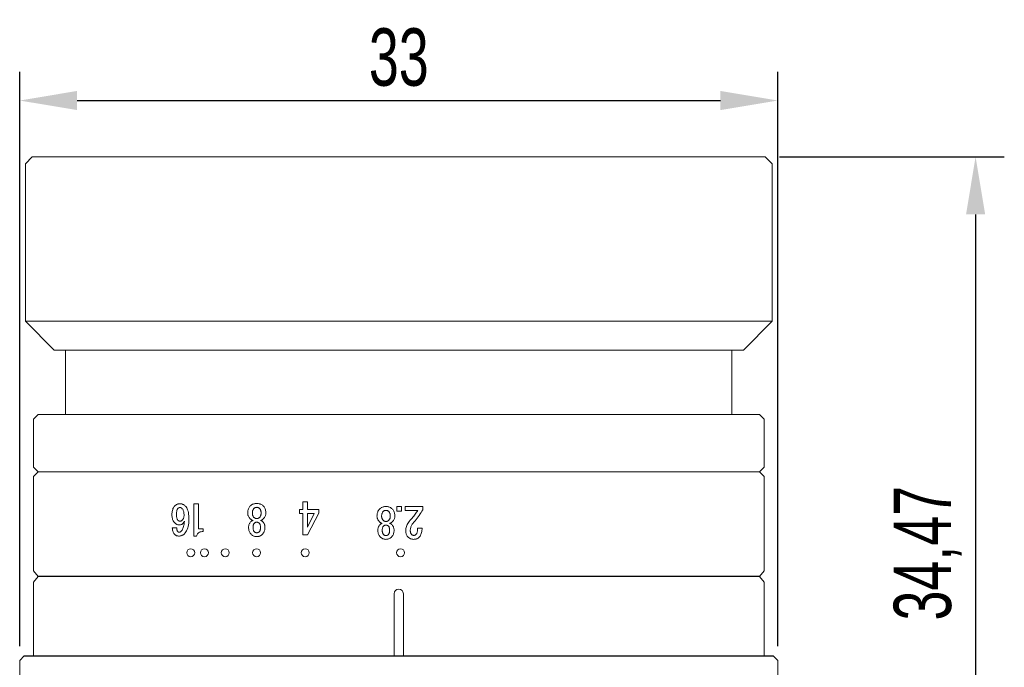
# Model space of a CAD drawing. Header units: millimetres. Extents: x 33 to 201, y 240 to 408.
# Tile 8 of 8: x 158 to 201, y 380 to 408. Entities that reach past the tile are written whole.
import ezdxf

# ---------------------------------------------------------------- set-up
doc = ezdxf.new("R2010")
doc.units = ezdxf.units.MM
doc.header["$LTSCALE"] = 19.36
doc.header["$PDMODE"] = 3
doc.header["$PDSIZE"] = 8
doc.layers.get('0').update_dxf_attribs({"linetype": 'CONTINUOUS'})
doc.layers.get('Defpoints').update_dxf_attribs({"linetype": 'CONTINUOUS'})
doc.layers.add('1', color=7, linetype='CONTINUOUS', true_color=0xffffff)
doc.layers.add('22', color=7, linetype='CONTINUOUS', lineweight=15)
doc.layers.add('標注線', color=7, linetype='CONTINUOUS')
doc.styles.get("Standard").update_dxf_attribs({"font": 'txt', "width": 0.7})
doc.dimstyles.new('ISO-25', dxfattribs={"dimtxt": 2.5, "dimasz": 2.5, "dimexe": 1.25, "dimexo": 0.625, "dimtad": 1, "dimdec": 4, "dimdsep": 46, "dimlunit": 6, "dimtxsty": 'STANDARD', "dimcen": 2.5, "dimadec": 0, "dimazin": 0, "dimtfac": 1, "dimtdec": 4, "dimtmove": 0, "dimatfit": 3, "dimfxl": 1, "dimtolj": 1, "dimtzin": 0, "dimarcsym": 0})

# ---------------------------------------------------------------- blocks, each defined once
blk = doc.blocks.new('*G72')
at = {"layer": '1', "color": 7, "linetype": 'Continuous', "lineweight": 15}
for p, q in [((41.799, 57.952), (41.799, 58.206)), ((41.799, 58.206), (42.043, 58.206)), ((42.043, 57.952), (41.799, 57.952)), ((42.043, 58.206), (42.043, 57.952))]:
    blk.add_line(p, q, dxfattribs=at)
blk = doc.blocks.new('*G73')
at = {"layer": '1', "color": 7, "linetype": 'Continuous', "lineweight": 15}
for p, q in [((41.799, 58.415), (41.799, 59.379)), ((41.799, 59.379), (41.972, 59.379)), ((42.016, 59.116), (42.016, 58.415)), ((42.977, 59.098), (42.977, 59.343)), ((42.016, 58.415), (41.799, 58.415))]:
    blk.add_line(p, q, dxfattribs=at)
for points in [[(41.972, 59.379), (42.051, 59.336), (42.129, 59.29), (42.206, 59.241), (42.282, 59.19), (42.358, 59.136), (42.433, 59.079), (42.508, 59.02), (42.581, 58.959), (42.655, 58.895), (42.727, 58.828)], [(42.553, 58.691), (42.494, 58.742), (42.437, 58.791), (42.38, 58.838), (42.325, 58.884), (42.271, 58.927), (42.218, 58.969), (42.166, 59.009), (42.115, 59.046), (42.065, 59.082), (42.016, 59.116)], [(42.977, 59.343), (43.046, 59.34), (43.111, 59.334), (43.172, 59.325), (43.229, 59.313), (43.282, 59.299), (43.331, 59.281), (43.375, 59.261), (43.416, 59.238), (43.452, 59.212), (43.484, 59.184)], [(43.316, 59.024), (43.299, 59.039), (43.279, 59.051), (43.254, 59.062), (43.226, 59.072), (43.194, 59.08), (43.158, 59.087), (43.119, 59.092), (43.075, 59.095), (43.028, 59.098), (42.977, 59.098)], [(43.381, 58.897), (43.381, 58.91), (43.379, 58.922), (43.376, 58.935), (43.371, 58.947), (43.365, 58.96), (43.358, 58.973), (43.349, 58.986), (43.34, 58.998), (43.328, 59.011), (43.316, 59.024)], [(43.484, 59.184), (43.506, 59.16), (43.526, 59.135), (43.543, 59.108), (43.558, 59.08), (43.57, 59.05), (43.581, 59.019), (43.589, 58.986), (43.594, 58.952), (43.598, 58.916), (43.599, 58.879)], [(43.108, 58.442), (43.054, 58.444), (43, 58.452), (42.945, 58.464), (42.89, 58.482), (42.834, 58.504), (42.779, 58.532), (42.723, 58.564), (42.666, 58.601), (42.61, 58.643), (42.553, 58.691)], [(42.727, 58.828), (42.764, 58.803), (42.801, 58.78), (42.839, 58.76), (42.877, 58.743), (42.916, 58.729), (42.955, 58.717), (42.995, 58.708), (43.035, 58.701), (43.076, 58.697), (43.117, 58.696)], [(43.475, 58.575), (43.448, 58.55), (43.418, 58.527), (43.386, 58.507), (43.353, 58.49), (43.317, 58.475), (43.279, 58.463), (43.24, 58.454), (43.198, 58.447), (43.154, 58.443), (43.108, 58.442)], [(43.117, 58.696), (43.145, 58.697), (43.171, 58.699), (43.197, 58.702), (43.22, 58.708), (43.243, 58.714), (43.264, 58.723), (43.283, 58.732), (43.302, 58.743), (43.319, 58.756), (43.334, 58.77)], [(43.334, 58.77), (43.343, 58.78), (43.351, 58.79), (43.358, 58.801), (43.364, 58.813), (43.37, 58.826), (43.374, 58.839), (43.377, 58.852), (43.38, 58.867), (43.381, 58.881), (43.381, 58.897)], [(43.599, 58.879), (43.598, 58.844), (43.594, 58.809), (43.588, 58.776), (43.579, 58.744), (43.568, 58.713), (43.554, 58.683), (43.538, 58.654), (43.52, 58.627), (43.499, 58.6), (43.475, 58.575)]]:
    blk.add_lwpolyline(points, dxfattribs=at)
blk = doc.blocks.new('*G74')
at = {"layer": '1', "color": 7, "linetype": 'Continuous', "lineweight": 15}
for p, q in [((43.09, 57.803), (43.099, 57.803)), ((43.099, 57.559), (43.09, 57.559)), ((43.09, 57.156), (43.099, 57.156)), ((43.099, 56.911), (43.09, 56.911))]:
    blk.add_line(p, q, dxfattribs=at)
for points in [[(41.799, 57.357), (41.8, 57.4), (41.804, 57.44), (41.81, 57.479), (41.819, 57.516), (41.83, 57.551), (41.843, 57.584), (41.859, 57.615), (41.878, 57.645), (41.899, 57.672), (41.922, 57.698)], [(41.922, 57.698), (41.953, 57.727), (41.987, 57.752), (42.022, 57.775), (42.059, 57.794), (42.098, 57.811), (42.14, 57.824), (42.183, 57.835), (42.229, 57.842), (42.276, 57.847), (42.326, 57.848)], [(42.072, 57.512), (42.06, 57.498), (42.049, 57.485), (42.039, 57.47), (42.031, 57.456), (42.024, 57.441), (42.018, 57.425), (42.013, 57.409), (42.01, 57.392), (42.008, 57.375), (42.007, 57.357)], [(42.326, 57.595), (42.293, 57.594), (42.261, 57.591), (42.231, 57.587), (42.204, 57.581), (42.177, 57.574), (42.153, 57.565), (42.13, 57.554), (42.109, 57.542), (42.09, 57.527), (42.072, 57.512)], [(42.326, 57.848), (42.36, 57.847), (42.394, 57.842), (42.427, 57.835), (42.46, 57.824), (42.492, 57.811), (42.524, 57.794), (42.556, 57.775), (42.587, 57.752), (42.618, 57.727), (42.648, 57.698)], [(42.552, 57.512), (42.535, 57.527), (42.516, 57.542), (42.497, 57.554), (42.476, 57.565), (42.454, 57.574), (42.431, 57.581), (42.406, 57.587), (42.381, 57.591), (42.354, 57.594), (42.326, 57.595)], [(42.617, 57.357), (42.616, 57.375), (42.614, 57.392), (42.611, 57.409), (42.607, 57.425), (42.601, 57.44), (42.594, 57.456), (42.585, 57.47), (42.575, 57.485), (42.564, 57.498), (42.552, 57.512)], [(42.648, 57.698), (42.661, 57.685), (42.672, 57.671), (42.683, 57.658), (42.692, 57.644), (42.7, 57.63), (42.707, 57.617), (42.712, 57.603), (42.717, 57.589), (42.72, 57.575), (42.723, 57.561)], [(42.723, 57.561), (42.724, 57.573), (42.727, 57.585), (42.73, 57.597), (42.734, 57.608), (42.739, 57.619), (42.745, 57.63), (42.751, 57.641), (42.759, 57.651), (42.767, 57.661), (42.777, 57.671)], [(42.777, 57.671), (42.804, 57.696), (42.832, 57.719), (42.86, 57.739), (42.89, 57.756), (42.921, 57.77), (42.953, 57.782), (42.986, 57.792), (43.02, 57.798), (43.054, 57.802), (43.09, 57.803)], [(42.873, 57.494), (42.862, 57.482), (42.853, 57.47), (42.844, 57.458), (42.837, 57.445), (42.831, 57.432), (42.826, 57.418), (42.822, 57.403), (42.819, 57.388), (42.817, 57.373), (42.817, 57.357)], [(43.09, 57.559), (43.061, 57.558), (43.033, 57.556), (43.007, 57.553), (42.982, 57.548), (42.96, 57.542), (42.939, 57.535), (42.92, 57.527), (42.902, 57.517), (42.887, 57.506), (42.873, 57.494)], [(43.099, 57.803), (43.145, 57.802), (43.189, 57.798), (43.232, 57.791), (43.272, 57.781), (43.31, 57.768), (43.347, 57.753), (43.382, 57.734), (43.415, 57.713), (43.446, 57.689), (43.475, 57.662)], [(43.334, 57.494), (43.32, 57.506), (43.304, 57.517), (43.286, 57.527), (43.265, 57.535), (43.243, 57.542), (43.218, 57.548), (43.192, 57.553), (43.163, 57.556), (43.132, 57.558), (43.099, 57.559)], [(43.39, 57.357), (43.39, 57.373), (43.388, 57.388), (43.385, 57.403), (43.381, 57.418), (43.376, 57.431), (43.37, 57.445), (43.363, 57.458), (43.354, 57.47), (43.345, 57.482), (43.334, 57.494)], [(43.475, 57.662), (43.499, 57.637), (43.52, 57.61), (43.538, 57.583), (43.554, 57.554), (43.568, 57.524), (43.579, 57.493), (43.588, 57.461), (43.594, 57.427), (43.598, 57.393), (43.599, 57.357)], [(41.922, 57.017), (41.899, 57.043), (41.878, 57.07), (41.859, 57.1), (41.843, 57.131), (41.83, 57.164), (41.819, 57.199), (41.81, 57.236), (41.804, 57.274), (41.8, 57.315), (41.799, 57.357)], [(42.326, 56.866), (42.276, 56.868), (42.229, 56.872), (42.183, 56.88), (42.14, 56.89), (42.099, 56.904), (42.059, 56.921), (42.022, 56.94), (41.987, 56.963), (41.954, 56.988), (41.922, 57.017)], [(42.007, 57.357), (42.008, 57.34), (42.01, 57.323), (42.013, 57.306), (42.018, 57.29), (42.024, 57.274), (42.031, 57.259), (42.039, 57.245), (42.049, 57.23), (42.06, 57.217), (42.072, 57.203)], [(42.072, 57.203), (42.09, 57.188), (42.109, 57.173), (42.13, 57.161), (42.153, 57.15), (42.177, 57.141), (42.204, 57.133), (42.232, 57.128), (42.261, 57.123), (42.293, 57.121), (42.326, 57.12)], [(42.326, 57.12), (42.354, 57.121), (42.381, 57.123), (42.406, 57.128), (42.43, 57.133), (42.454, 57.141), (42.476, 57.15), (42.496, 57.161), (42.516, 57.173), (42.535, 57.188), (42.552, 57.203)], [(42.648, 57.017), (42.618, 56.988), (42.587, 56.963), (42.556, 56.94), (42.524, 56.921), (42.492, 56.904), (42.46, 56.89), (42.427, 56.88), (42.394, 56.872), (42.36, 56.868), (42.326, 56.866)], [(42.552, 57.203), (42.564, 57.217), (42.575, 57.23), (42.585, 57.245), (42.594, 57.259), (42.601, 57.275), (42.607, 57.29), (42.611, 57.306), (42.614, 57.323), (42.616, 57.34), (42.617, 57.357)], [(42.723, 57.154), (42.72, 57.14), (42.717, 57.126), (42.712, 57.112), (42.707, 57.098), (42.7, 57.085), (42.692, 57.071), (42.683, 57.057), (42.672, 57.044), (42.661, 57.03), (42.648, 57.017)], [(42.777, 57.044), (42.767, 57.054), (42.759, 57.064), (42.751, 57.074), (42.745, 57.085), (42.739, 57.096), (42.734, 57.107), (42.73, 57.118), (42.727, 57.13), (42.724, 57.142), (42.723, 57.154)], [(43.09, 56.911), (43.055, 56.913), (43.02, 56.917), (42.986, 56.923), (42.953, 56.932), (42.921, 56.944), (42.891, 56.959), (42.861, 56.976), (42.832, 56.996), (42.804, 57.019), (42.777, 57.044)], [(42.817, 57.357), (42.817, 57.342), (42.819, 57.326), (42.822, 57.312), (42.826, 57.297), (42.831, 57.283), (42.837, 57.27), (42.844, 57.257), (42.853, 57.245), (42.862, 57.233), (42.873, 57.221)], [(42.873, 57.221), (42.887, 57.209), (42.902, 57.198), (42.92, 57.188), (42.939, 57.18), (42.96, 57.172), (42.982, 57.166), (43.007, 57.162), (43.033, 57.159), (43.061, 57.157), (43.09, 57.156)], [(43.099, 57.156), (43.132, 57.157), (43.163, 57.159), (43.192, 57.162), (43.218, 57.166), (43.243, 57.172), (43.265, 57.18), (43.285, 57.188), (43.304, 57.198), (43.32, 57.209), (43.334, 57.221)], [(43.475, 57.053), (43.446, 57.026), (43.415, 57.002), (43.382, 56.981), (43.347, 56.962), (43.31, 56.947), (43.272, 56.934), (43.231, 56.924), (43.189, 56.917), (43.145, 56.913), (43.099, 56.911)], [(43.334, 57.221), (43.345, 57.233), (43.354, 57.245), (43.363, 57.257), (43.37, 57.27), (43.376, 57.284), (43.381, 57.297), (43.385, 57.312), (43.388, 57.326), (43.39, 57.342), (43.39, 57.357)], [(43.599, 57.357), (43.598, 57.322), (43.594, 57.287), (43.588, 57.254), (43.579, 57.222), (43.568, 57.191), (43.554, 57.161), (43.538, 57.132), (43.52, 57.105), (43.499, 57.078), (43.475, 57.053)]]:
    blk.add_lwpolyline(points, dxfattribs=at)
blk = doc.blocks.new('*G76')
at = {"layer": '1', "color": 7, "linetype": 'Continuous', "lineweight": 15}
for p, q in [((42.212, 53.845), (42.212, 54.447)), ((42.212, 54.447), (42.412, 54.447)), ((42.412, 54.447), (43.599, 53.836)), ((43.174, 53.845), (42.43, 54.203)), ((42.43, 54.203), (42.43, 53.845)), ((41.799, 53.845), (42.029, 53.845)), ((41.799, 53.591), (41.799, 53.845)), ((42.212, 53.591), (41.799, 53.591)), ((42.029, 53.845), (42.212, 53.845)), ((42.212, 53.402), (42.212, 53.591)), ((42.43, 53.845), (43.174, 53.845)), ((43.599, 53.591), (42.43, 53.591)), ((42.43, 53.591), (42.43, 53.402)), ((43.599, 53.836), (43.599, 53.591)), ((42.43, 53.402), (42.212, 53.402))]:
    blk.add_line(p, q, dxfattribs=at)
blk = doc.blocks.new('*G75')
blk.add_blockref('*G76', (0, 0))
blk = doc.blocks.new('*G78')
at = {"layer": '1', "color": 7, "linetype": 'Continuous', "lineweight": 15}
for p, q in [((43.09, 50.901), (43.099, 50.901)), ((43.099, 50.656), (43.09, 50.656)), ((43.09, 50.253), (43.099, 50.253)), ((43.099, 50.008), (43.09, 50.008))]:
    blk.add_line(p, q, dxfattribs=at)
for points in [[(41.922, 50.795), (41.953, 50.824), (41.986, 50.849), (42.022, 50.872), (42.059, 50.891), (42.098, 50.908), (42.14, 50.921), (42.183, 50.932), (42.229, 50.94), (42.276, 50.944), (42.326, 50.946)], [(42.326, 50.946), (42.36, 50.944), (42.393, 50.94), (42.427, 50.932), (42.46, 50.921), (42.492, 50.908), (42.524, 50.891), (42.556, 50.872), (42.587, 50.849), (42.617, 50.824), (42.648, 50.795)], [(42.776, 50.768), (42.803, 50.793), (42.831, 50.816), (42.86, 50.836), (42.89, 50.853), (42.921, 50.867), (42.953, 50.879), (42.986, 50.889), (43.019, 50.895), (43.054, 50.899), (43.09, 50.901)], [(43.099, 50.901), (43.145, 50.899), (43.189, 50.895), (43.231, 50.888), (43.272, 50.878), (43.31, 50.865), (43.347, 50.85), (43.382, 50.831), (43.415, 50.81), (43.446, 50.786), (43.475, 50.759)], [(41.799, 50.455), (41.8, 50.497), (41.804, 50.538), (41.81, 50.576), (41.818, 50.613), (41.83, 50.648), (41.843, 50.681), (41.859, 50.713), (41.878, 50.742), (41.899, 50.769), (41.922, 50.795)], [(41.922, 50.114), (41.899, 50.14), (41.878, 50.167), (41.859, 50.197), (41.843, 50.228), (41.83, 50.261), (41.818, 50.296), (41.81, 50.333), (41.804, 50.372), (41.8, 50.412), (41.799, 50.455)], [(42.072, 50.609), (42.06, 50.596), (42.049, 50.582), (42.039, 50.568), (42.031, 50.553), (42.023, 50.538), (42.018, 50.522), (42.013, 50.506), (42.01, 50.489), (42.008, 50.472), (42.007, 50.455)], [(42.007, 50.455), (42.008, 50.437), (42.01, 50.42), (42.013, 50.403), (42.018, 50.387), (42.023, 50.372), (42.031, 50.356), (42.039, 50.342), (42.049, 50.328), (42.06, 50.314), (42.072, 50.301)], [(42.326, 50.692), (42.292, 50.691), (42.261, 50.688), (42.231, 50.684), (42.203, 50.679), (42.177, 50.671), (42.153, 50.662), (42.13, 50.651), (42.109, 50.639), (42.09, 50.625), (42.072, 50.609)], [(42.552, 50.609), (42.534, 50.625), (42.516, 50.639), (42.496, 50.651), (42.476, 50.662), (42.454, 50.671), (42.43, 50.679), (42.406, 50.684), (42.38, 50.688), (42.354, 50.691), (42.326, 50.692)], [(42.617, 50.455), (42.616, 50.472), (42.614, 50.489), (42.611, 50.506), (42.606, 50.522), (42.601, 50.538), (42.593, 50.553), (42.585, 50.568), (42.575, 50.582), (42.564, 50.596), (42.552, 50.609)], [(42.552, 50.301), (42.564, 50.314), (42.575, 50.328), (42.585, 50.342), (42.593, 50.357), (42.601, 50.372), (42.606, 50.387), (42.611, 50.403), (42.614, 50.42), (42.616, 50.437), (42.617, 50.455)], [(42.648, 50.795), (42.66, 50.782), (42.672, 50.768), (42.682, 50.755), (42.692, 50.741), (42.7, 50.728), (42.707, 50.714), (42.712, 50.7), (42.717, 50.686), (42.72, 50.672), (42.722, 50.658)], [(42.722, 50.658), (42.724, 50.67), (42.726, 50.682), (42.73, 50.694), (42.734, 50.705), (42.739, 50.716), (42.745, 50.727), (42.751, 50.738), (42.759, 50.748), (42.767, 50.758), (42.776, 50.768)], [(42.873, 50.591), (42.862, 50.579), (42.852, 50.567), (42.844, 50.555), (42.837, 50.542), (42.831, 50.529), (42.825, 50.515), (42.822, 50.501), (42.819, 50.486), (42.817, 50.47), (42.816, 50.455)], [(42.816, 50.455), (42.817, 50.439), (42.819, 50.423), (42.822, 50.409), (42.825, 50.394), (42.831, 50.381), (42.837, 50.367), (42.844, 50.354), (42.852, 50.342), (42.862, 50.33), (42.873, 50.319)], [(43.09, 50.656), (43.06, 50.655), (43.032, 50.653), (43.006, 50.65), (42.982, 50.645), (42.959, 50.64), (42.939, 50.632), (42.919, 50.624), (42.902, 50.614), (42.886, 50.603), (42.873, 50.591)], [(43.334, 50.591), (43.32, 50.603), (43.304, 50.614), (43.285, 50.624), (43.265, 50.632), (43.243, 50.64), (43.218, 50.645), (43.191, 50.65), (43.163, 50.653), (43.132, 50.655), (43.099, 50.656)], [(43.39, 50.455), (43.39, 50.47), (43.388, 50.486), (43.385, 50.5), (43.381, 50.515), (43.376, 50.529), (43.37, 50.542), (43.363, 50.555), (43.354, 50.567), (43.345, 50.579), (43.334, 50.591)], [(43.334, 50.319), (43.345, 50.33), (43.354, 50.342), (43.363, 50.354), (43.37, 50.367), (43.376, 50.381), (43.381, 50.395), (43.385, 50.409), (43.388, 50.424), (43.39, 50.439), (43.39, 50.455)], [(43.475, 50.759), (43.499, 50.734), (43.52, 50.707), (43.538, 50.68), (43.554, 50.651), (43.568, 50.621), (43.579, 50.59), (43.588, 50.558), (43.594, 50.525), (43.598, 50.49), (43.599, 50.455)], [(43.599, 50.455), (43.598, 50.419), (43.594, 50.385), (43.588, 50.351), (43.579, 50.319), (43.568, 50.288), (43.554, 50.258), (43.538, 50.23), (43.52, 50.202), (43.499, 50.176), (43.475, 50.15)], [(42.326, 49.963), (42.276, 49.965), (42.229, 49.969), (42.183, 49.977), (42.14, 49.988), (42.098, 50.001), (42.059, 50.018), (42.022, 50.037), (41.987, 50.06), (41.953, 50.086), (41.922, 50.114)], [(42.072, 50.301), (42.09, 50.285), (42.109, 50.271), (42.13, 50.258), (42.153, 50.247), (42.177, 50.238), (42.203, 50.231), (42.231, 50.225), (42.261, 50.221), (42.293, 50.218), (42.326, 50.217)], [(42.326, 50.217), (42.354, 50.218), (42.38, 50.221), (42.406, 50.225), (42.43, 50.231), (42.453, 50.238), (42.475, 50.247), (42.496, 50.258), (42.516, 50.271), (42.534, 50.285), (42.552, 50.301)], [(42.648, 50.114), (42.617, 50.086), (42.587, 50.06), (42.555, 50.037), (42.524, 50.018), (42.492, 50.001), (42.459, 49.988), (42.427, 49.977), (42.393, 49.969), (42.36, 49.965), (42.326, 49.963)], [(42.722, 50.251), (42.72, 50.237), (42.717, 50.223), (42.712, 50.209), (42.707, 50.196), (42.7, 50.182), (42.692, 50.168), (42.682, 50.155), (42.672, 50.141), (42.66, 50.128), (42.648, 50.114)], [(42.776, 50.141), (42.767, 50.151), (42.759, 50.161), (42.751, 50.171), (42.745, 50.182), (42.739, 50.193), (42.734, 50.204), (42.73, 50.215), (42.726, 50.227), (42.724, 50.239), (42.722, 50.251)], [(43.09, 50.008), (43.054, 50.01), (43.02, 50.014), (42.986, 50.02), (42.953, 50.03), (42.921, 50.042), (42.89, 50.056), (42.86, 50.074), (42.831, 50.093), (42.803, 50.116), (42.776, 50.141)], [(42.873, 50.319), (42.886, 50.306), (42.902, 50.295), (42.92, 50.285), (42.939, 50.277), (42.96, 50.27), (42.982, 50.264), (43.007, 50.259), (43.033, 50.256), (43.06, 50.254), (43.09, 50.253)], [(43.099, 50.253), (43.132, 50.254), (43.163, 50.256), (43.191, 50.259), (43.218, 50.264), (43.242, 50.27), (43.265, 50.277), (43.285, 50.285), (43.304, 50.295), (43.32, 50.306), (43.334, 50.319)], [(43.475, 50.15), (43.446, 50.123), (43.415, 50.099), (43.382, 50.078), (43.347, 50.059), (43.31, 50.044), (43.272, 50.031), (43.231, 50.021), (43.189, 50.014), (43.145, 50.01), (43.099, 50.008)]]:
    blk.add_lwpolyline(points, dxfattribs=at)
blk = doc.blocks.new('*G77')
blk.add_blockref('*G78', (0, 0))
blk = doc.blocks.new('*G79')
at = {"layer": '1', "color": 7, "linetype": 'Continuous', "lineweight": 15}
for p, q in [((41.799, 49.38), (42.322, 49.38)), ((41.799, 49.196), (41.799, 49.38)), ((42.322, 49.38), (42.805, 49.38)), ((42.805, 49.38), (42.805, 49.574)), ((42.805, 49.574), (42.917, 49.574)), ((43.099, 49.305), (43.099, 49.196)), ((43.099, 49.196), (41.799, 49.196))]:
    blk.add_line(p, q, dxfattribs=at)
blk.add_lwpolyline([(42.917, 49.574), (42.919, 49.53), (42.924, 49.49), (42.933, 49.453), (42.946, 49.421), (42.963, 49.392), (42.983, 49.367), (43.006, 49.346), (43.033, 49.328), (43.064, 49.315), (43.099, 49.305)], dxfattribs=at)
blk = doc.blocks.new('*G80')
at = {"layer": '1', "color": 7, "linetype": 'Continuous', "lineweight": 15}
blk.add_line((42.773, 48.329), (42.773, 48.512), dxfattribs=at)
for points in [[(41.799, 48.644), (41.8, 48.668), (41.803, 48.691), (41.807, 48.713), (41.814, 48.735), (41.823, 48.757), (41.833, 48.778), (41.846, 48.798), (41.86, 48.819), (41.876, 48.838), (41.895, 48.858)], [(41.895, 48.858), (41.925, 48.885), (41.961, 48.909), (42.002, 48.93), (42.048, 48.948), (42.1, 48.964), (42.156, 48.976), (42.218, 48.986), (42.284, 48.993), (42.356, 48.998), (42.433, 48.999)], [(42.433, 48.999), (42.509, 48.997), (42.581, 48.991), (42.649, 48.982), (42.713, 48.968), (42.774, 48.951), (42.83, 48.929), (42.882, 48.904), (42.931, 48.875), (42.975, 48.843), (43.016, 48.806)], [(42.908, 48.684), (42.884, 48.705), (42.857, 48.724), (42.827, 48.741), (42.792, 48.756), (42.753, 48.77), (42.711, 48.783), (42.664, 48.793), (42.614, 48.802), (42.56, 48.81), (42.502, 48.816)], [(42.502, 48.816), (42.53, 48.802), (42.555, 48.787), (42.578, 48.77), (42.597, 48.752), (42.614, 48.733), (42.627, 48.711), (42.637, 48.689), (42.645, 48.665), (42.649, 48.639), (42.651, 48.612)], [(41.882, 48.431), (41.866, 48.448), (41.852, 48.466), (41.839, 48.485), (41.829, 48.505), (41.82, 48.526), (41.812, 48.548), (41.806, 48.57), (41.802, 48.594), (41.8, 48.619), (41.799, 48.644)], [(42.238, 48.316), (42.191, 48.317), (42.147, 48.32), (42.105, 48.326), (42.065, 48.334), (42.028, 48.345), (41.994, 48.357), (41.962, 48.372), (41.933, 48.39), (41.906, 48.409), (41.882, 48.431)], [(41.983, 48.717), (41.977, 48.71), (41.971, 48.703), (41.966, 48.695), (41.962, 48.688), (41.958, 48.68), (41.955, 48.672), (41.953, 48.664), (41.951, 48.655), (41.95, 48.647), (41.949, 48.638)], [(41.949, 48.638), (41.95, 48.629), (41.951, 48.62), (41.953, 48.611), (41.956, 48.603), (41.96, 48.594), (41.964, 48.586), (41.969, 48.577), (41.975, 48.569), (41.982, 48.561), (41.99, 48.553)], [(42.264, 48.803), (42.226, 48.802), (42.19, 48.799), (42.157, 48.795), (42.126, 48.789), (42.097, 48.781), (42.07, 48.772), (42.045, 48.761), (42.022, 48.748), (42.002, 48.733), (41.983, 48.717)], [(41.99, 48.553), (42.002, 48.542), (42.017, 48.533), (42.035, 48.525), (42.055, 48.518), (42.079, 48.512), (42.105, 48.508), (42.134, 48.504), (42.166, 48.501), (42.2, 48.499), (42.238, 48.499)], [(42.238, 48.499), (42.27, 48.5), (42.301, 48.501), (42.329, 48.504), (42.355, 48.509), (42.379, 48.514), (42.401, 48.521), (42.42, 48.528), (42.438, 48.537), (42.453, 48.548), (42.466, 48.559)], [(42.568, 48.425), (42.545, 48.404), (42.52, 48.385), (42.492, 48.369), (42.463, 48.355), (42.431, 48.343), (42.397, 48.333), (42.36, 48.325), (42.322, 48.32), (42.281, 48.317), (42.238, 48.316)], [(42.46, 48.73), (42.444, 48.744), (42.428, 48.756), (42.411, 48.767), (42.393, 48.776), (42.374, 48.784), (42.354, 48.791), (42.333, 48.796), (42.311, 48.8), (42.288, 48.802), (42.264, 48.803)], [(42.5, 48.638), (42.5, 48.648), (42.499, 48.658), (42.497, 48.668), (42.494, 48.677), (42.49, 48.686), (42.486, 48.696), (42.48, 48.704), (42.474, 48.713), (42.467, 48.722), (42.46, 48.73)], [(42.466, 48.559), (42.473, 48.566), (42.478, 48.573), (42.483, 48.581), (42.488, 48.588), (42.492, 48.596), (42.495, 48.604), (42.497, 48.612), (42.499, 48.62), (42.5, 48.629), (42.5, 48.638)], [(42.651, 48.612), (42.65, 48.591), (42.648, 48.571), (42.643, 48.551), (42.638, 48.532), (42.63, 48.513), (42.621, 48.494), (42.61, 48.476), (42.598, 48.459), (42.584, 48.441), (42.568, 48.425)], [(42.773, 48.512), (42.794, 48.512), (42.813, 48.514), (42.831, 48.516), (42.848, 48.518), (42.863, 48.522), (42.877, 48.527), (42.89, 48.532), (42.902, 48.538), (42.912, 48.545), (42.921, 48.553)], [(43.036, 48.431), (43.016, 48.413), (42.994, 48.396), (42.972, 48.382), (42.948, 48.369), (42.922, 48.358), (42.895, 48.348), (42.867, 48.341), (42.837, 48.335), (42.806, 48.331), (42.773, 48.329)], [(42.942, 48.605), (42.941, 48.614), (42.94, 48.623), (42.939, 48.631), (42.936, 48.64), (42.933, 48.648), (42.929, 48.655), (42.925, 48.663), (42.92, 48.67), (42.914, 48.677), (42.908, 48.684)], [(42.921, 48.553), (42.925, 48.557), (42.928, 48.562), (42.931, 48.566), (42.934, 48.571), (42.937, 48.576), (42.938, 48.582), (42.94, 48.587), (42.941, 48.593), (42.942, 48.599), (42.942, 48.605)], [(43.016, 48.806), (43.032, 48.789), (43.046, 48.771), (43.058, 48.752), (43.069, 48.733), (43.078, 48.713), (43.086, 48.692), (43.091, 48.67), (43.096, 48.647), (43.098, 48.623), (43.099, 48.599)], [(43.099, 48.599), (43.098, 48.578), (43.096, 48.559), (43.093, 48.54), (43.089, 48.522), (43.083, 48.505), (43.076, 48.488), (43.068, 48.473), (43.058, 48.458), (43.048, 48.444), (43.036, 48.431)]]:
    blk.add_lwpolyline(points, dxfattribs=at)
blk = doc.blocks.new('*D90')
at = {"layer": 'Defpoints', "color": 0, "transparency": 16777216}
for p in [(190.734, 402.048), (190.334, 367.574), (199.892, 367.574)]:
    blk.add_point(p, dxfattribs=at)
at = {"layer": '標注線', "color": 0, "lineweight": -2, "transparency": 16777216}
for p, q in [((191.359, 402.048), (201.142, 402.048)), ((199.892, 399.548), (199.892, 370.074)), ((190.959, 367.574), (201.142, 367.574))]:
    blk.add_line(p, q, dxfattribs=at)
at = {"layer": '標注線', "color": 0, "transparency": 16777216}
for points in [[(199.476, 399.548), (200.309, 399.548), (199.892, 402.048)], [(199.476, 370.074), (200.309, 370.074), (199.892, 367.574)]]:
    blk.add_solid(points, dxfattribs=at)
at = {"layer": '標注線', "color": 0, "transparency": 16777216, "insert": (197.809, 384.811), "char_height": 2.5, "attachment_point": 5, "rotation": 90}
blk.add_mtext('34,47', dxfattribs=at)
blk = doc.blocks.new('*D87')
at = {"layer": 'Defpoints', "color": 0, "transparency": 16777216}
for p in [(191.287, 404.501), (158.284, 380.148), (191.287, 380.147)]:
    blk.add_point(p, dxfattribs=at)
at = {"layer": '標注線', "color": 0, "lineweight": -2, "transparency": 16777216}
for p, q in [((158.284, 380.773), (158.284, 405.751)), ((191.287, 380.772), (191.287, 405.751)), ((160.784, 404.501), (188.787, 404.501))]:
    blk.add_line(p, q, dxfattribs=at)
at = {"layer": '標注線', "color": 0, "transparency": 16777216}
for points in [[(160.784, 404.918), (160.784, 404.085), (158.284, 404.501)], [(188.787, 404.918), (188.787, 404.085), (191.287, 404.501)]]:
    blk.add_solid(points, dxfattribs=at)
at = {"layer": '標注線', "color": 0, "transparency": 16777216, "insert": (174.786, 406.376), "char_height": 2.5, "attachment_point": 5}
blk.add_mtext('33', dxfattribs=at)

msp = doc.modelspace()

# ---------------------------------------------------------------- linework, layer by layer
at = {"layer": '1', "color": 7, "linetype": 'Continuous', "lineweight": 20}
for p, q in [((158.534, 401.748), (158.834, 402.048)), ((158.834, 402.048), (190.734, 402.048)), ((191.034, 401.748), (190.734, 402.048)), ((158.534, 394.898), (158.534, 401.748)), ((191.034, 394.898), (191.034, 401.748)), ((158.534, 394.898), (159.784, 393.648)), ((191.034, 394.898), (158.534, 394.898)), ((191.034, 394.898), (189.784, 393.648)), ((189.784, 393.648), (159.784, 393.648)), ((160.284, 390.848), (160.284, 393.648)), ((189.284, 390.848), (189.284, 393.648)), ((159.084, 390.848), (158.884, 390.648)), ((158.884, 390.648), (158.884, 388.548)), ((159.084, 390.848), (190.484, 390.848)), ((190.484, 390.848), (190.684, 390.648)), ((190.684, 390.648), (190.684, 388.548)), ((158.884, 388.148), (158.884, 384.048)), ((190.684, 384.048), (190.684, 388.148)), ((158.884, 384.048), (159.084, 383.797)), ((190.684, 384.048), (190.482, 383.798)), ((159.084, 383.797), (158.884, 383.548)), ((190.482, 383.798), (190.684, 383.548)), ((158.884, 380.348), (158.884, 383.548)), ((190.684, 380.348), (190.684, 383.548)), ((158.484, 380.348), (158.284, 380.148)), ((191.084, 380.348), (191.284, 380.148)), ((158.284, 380.148), (158.284, 369.248)), ((191.284, 380.148), (191.284, 369.248))]:
    msp.add_line(p, q, dxfattribs=at)
at = {"layer": '1', "color": 7, "linetype": 'Continuous', "lineweight": 15}
for p, q in [((159.084, 388.348), (158.884, 388.548)), ((159.084, 388.348), (158.884, 388.148)), ((159.084, 388.348), (190.484, 388.348)), ((190.484, 388.348), (190.684, 388.548)), ((190.484, 388.348), (190.684, 388.148)), ((174.584, 380.348), (174.584, 383.048)), ((174.984, 380.348), (174.984, 383.048))]:
    msp.add_line(p, q, dxfattribs=at)
for centre in [(165.729, 384.831), (166.327, 384.831), (167.231, 384.831), (168.597, 384.831), (170.711, 384.831), (174.862, 384.831)]:
    msp.add_circle(centre, 0.175, dxfattribs=at)
at = {"layer": '22', "color": 7, "linetype": 'Continuous', "lineweight": 15}
msp.add_arc((174.784, 383.048), 0.2, 0, 180, dxfattribs=at)
at = {"layer": '標注線'}
for p, q in [((190.482, 383.798), (159.085, 383.798)), ((158.484, 380.348), (191.084, 380.348))]:
    msp.add_line(p, q, dxfattribs=at)

# ---------------------------------------------------------------- block references
at = {"rotation": 270}
for name, p, xscale, yscale, zscale in [('*G75', (127.743, 420.488), 0.8, 0.8, 0.8), ('*G80', (112.731, 432.103), 1.08, 1.08, 1.08), ('*G79', (112.731, 432.103), 1.08, 1.08, 1.08), ('*G77', (128.24, 420.412), 0.8, 0.8, 0.8), ('*G74', (128.799, 419.944), 0.7920000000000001, 0.7920000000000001, 0.7920000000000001), ('*G72', (128.799, 419.944), 0.7920000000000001, 0.7920000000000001, 0.7920000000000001), ('*G73', (128.799, 419.944), 0.7920000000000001, 0.7920000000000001, 0.7920000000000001)]:
    msp.add_blockref(name, p, dxfattribs=dict(at, xscale=xscale, yscale=yscale, zscale=zscale))

# ---------------------------------------------------------------- dimensions: what is measured, and where the dimension line sits
at = {"layer": '標注線'}
dim = msp.add_linear_dim(base=(191.287, 404.501), p1=(158.284, 380.148), p2=(191.287, 380.147), dimstyle='ISO-25', override={"dimdec": 2, "dimdsep": 44, "dimlunit": 2, "dimtdec": 2, "dimtolj": 0, "dimtzin": 8}, dxfattribs=at)
dim.commit()
dim.dimension.update_dxf_attribs({"geometry": '*D87', "text_midpoint": (174.786, 406.376)})
dim = msp.add_linear_dim(base=(199.892, 367.574), p1=(190.734, 402.048), p2=(190.334, 367.574), angle=90, dimstyle='ISO-25', override={"dimdec": 2, "dimdsep": 44, "dimlunit": 2, "dimtdec": 2, "dimtolj": 0, "dimtzin": 8}, dxfattribs=at)
dim.commit()
dim.dimension.update_dxf_attribs({"geometry": '*D90', "text_midpoint": (197.809, 384.811)})

doc.saveas('drawing.dxf')
